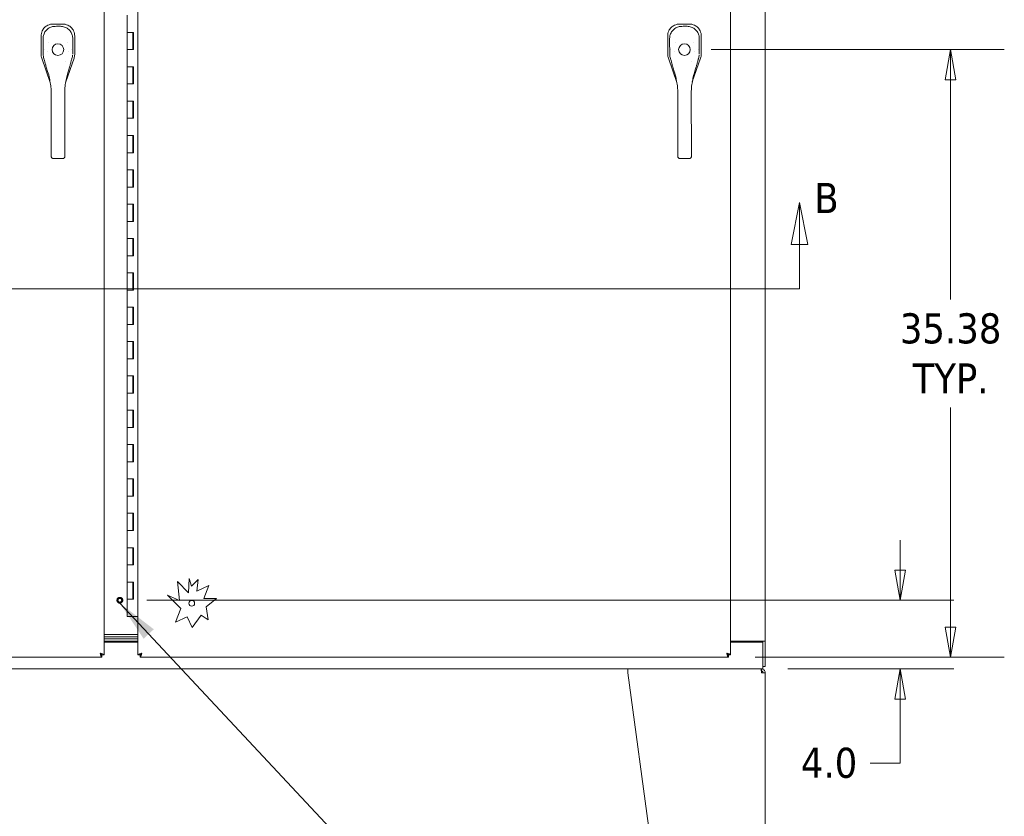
# Model space of a CAD drawing. Header units: inches. Extents: x 15 to 411, y 12 to 253.
# Tile 22 of 88: x 133 to 191, y 118 to 165. Entities that reach past the tile are written whole.
import ezdxf

# ---------------------------------------------------------------- set-up
doc = ezdxf.new("R2010")
doc.units = ezdxf.units.IN
doc.header["$LTSCALE"] = 25
doc.header["$MEASUREMENT"] = 0
doc.linetypes.add('DASHED', pattern=[0.2067, 0.1654, -0.0413])
doc.layers.get('0').update_dxf_attribs({"lineweight": 0})
for name, color, linetype, lineweight in [('Dimension (ANSI)', 7, 'Continuous', 5), ('Hidden (ANSI)', 7, 'DASHED', 5), ('Section Line (ANSI)', 7, 'Continuous', 5), ('Symbol (ANSI)', 7, 'Continuous', 5), ('Visible (ANSI)', 7, 'Continuous', 5)]:
    doc.layers.add(name, color=color, linetype=linetype, lineweight=lineweight)
doc.styles.add('Note Text (ANSI)', font='tahoma.ttf')
doc.styles.add('ROMANS', font='tahoma.ttf')
doc.dimstyles.new('Default (ANSI)', dxfattribs={"dimscale": 25, "dimtxt": 0.07, "dimasz": 0.07, "dimexe": 0.125, "dimexo": 0.0625, "dimgap": 0.031496, "dimtad": 0, "dimtih": 1, "dimtoh": 1, "dimrnd": 1e-08, "dimzin": 0, "dimdsep": 46, "dimtxsty": 'ROMANS', "dimblk": 'Filled-1', "dimcen": 0.09, "dimdle": 0.393701, "dimclrd": 256, "dimclre": 256, "dimclrt": 256, "dimadec": 0, "dimazin": 0, "dimtfac": 0.928571, "dimtofl": 0, "dimtmove": 0, "dimatfit": 3, "dimfxl": 0, "dimtolj": 1, "dimtzin": 0, "dimlwd": -1, "dimlwe": -1, "dimarcsym": 0})
doc.dimstyles.new('Default (ANSI)$7', dxfattribs={"dimscale": 25, "dimtxt": 0.07, "dimasz": 0.098425, "dimexe": 0.125, "dimexo": 0.0625, "dimgap": 0.031496, "dimtad": 0, "dimtih": 1, "dimtoh": 1, "dimrnd": 1e-08, "dimzin": 0, "dimdsep": 46, "dimtxsty": 'ROMANS', "dimblk": 'Filled-1', "dimcen": 0.09, "dimdle": 0.393701, "dimclrd": 256, "dimclre": 256, "dimclrt": 256, "dimadec": 0, "dimazin": 0, "dimtfac": 0.928571, "dimtofl": 0, "dimtmove": 0, "dimatfit": 3, "dimfxl": 0, "dimtolj": 1, "dimtzin": 0, "dimlwd": -1, "dimlwe": -1, "dimarcsym": 0})

# ---------------------------------------------------------------- blocks, each defined once
blk = doc.blocks.new('2dTransSection0')
at = {"layer": 'Section Line (ANSI)', "linetype": 'Continuous'}
for p, q in [((7.1484, 6.1648), (7.1289, 6.0668)), ((7.1484, 6.0668), (7.1484, 6.1648)), ((7.1679, 6.0668), (7.1484, 6.1648)), ((7.1289, 6.0668), (7.1679, 6.0668)), ((7.1484, 5.9631), (7.1484, 6.0668)), ((4.0384, 5.9631), (7.1484, 5.9631)), ((7.1324, 5.9631), (7.1484, 5.9631))]:
    blk.add_line(p, q, dxfattribs=at)
at = {"layer": 'Section Line (ANSI)', "linetype": 'Continuous', "flags": 128}
blk.add_lwpolyline([(7.1679, 6.0668), (7.1484, 6.1648)], dxfattribs=at)
at = {"layer": 'Section Line (ANSI)'}
blk.add_solid([(7.1679, 6.0668), (7.1484, 6.1648), (7.1289, 6.0668), (7.1679, 6.0668)], dxfattribs=at)
at = {"layer": 'Section Line (ANSI)', "insert": (7.1828, 6.14), "char_height": 0.07, "attachment_point": 7, "style": 'Note Text (ANSI)'}
blk.add_mtext('B', dxfattribs=at)
blk = doc.blocks.new('Filled-1')
at = {"color": 0}
for p, q in [((0, 0), (-1, 0.179)), ((-1, 0.179), (-1, -0.179)), ((-1, 0), (0, 0)), ((-1, -0.179), (0, 0))]:
    blk.add_line(p, q, dxfattribs=at)
at = {"color": 0, "flags": 128}
blk.add_lwpolyline([(-1, -0.179), (0, 0)], dxfattribs=at)
at = {"color": 0}
blk.add_solid([(-1, -0.179), (0, 0), (-1, 0.179), (-1, -0.179)], dxfattribs=at)
blk = doc.blocks.new('*D21')
at = {"layer": 'Defpoints', "color": 0}
for p in [(172.012, 163.014), (187.502, 163.014), (174.565, 127.639)]:
    blk.add_point(p, dxfattribs=at)
at = {"layer": 'Dimension (ANSI)'}
for p, q in [((173.574, 163.014), (190.627, 163.014)), ((187.502, 161.264), (187.502, 148.468)), ((187.502, 129.389), (187.502, 142.186)), ((176.127, 127.639), (190.627, 127.639))]:
    blk.add_line(p, q, dxfattribs=at)
at = {"layer": 'Dimension (ANSI)', "xscale": 1.75000000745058, "yscale": 1.75000000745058, "zscale": 1.75000000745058}
for p, rotation in [((187.502, 163.014), 90), ((187.502, 127.639), 270)]:
    blk.add_blockref('Filled-1', p, dxfattribs=dict(at, rotation=rotation))
at = {"layer": 'Dimension (ANSI)', "insert": (187.502, 145.327), "char_height": 1.75, "attachment_point": 5, "style": 'ROMANS'}
blk.add_mtext('\\A1;\\fTahoma|b0|i0;\\H1.7500;35.38\\P\\fTahoma|b0|i0;\\H1.7500;TYP.', dxfattribs=at)
blk = doc.blocks.new('*D50')
at = {"layer": 'Defpoints', "color": 0}
for p in [(139.147, 130.952), (184.572, 130.952), (176.469, 126.952)]:
    blk.add_point(p, dxfattribs=at)
at = {"layer": 'Dimension (ANSI)'}
for p, q in [((184.572, 132.702), (184.572, 134.452)), ((140.71, 130.952), (187.697, 130.952)), ((178.032, 126.952), (187.697, 126.952)), ((184.572, 125.202), (184.572, 121.473)), ((184.572, 121.473), (182.822, 121.473))]:
    blk.add_line(p, q, dxfattribs=at)
at = {"layer": 'Dimension (ANSI)', "xscale": 1.75000000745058, "yscale": 1.75000000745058, "zscale": 1.75000000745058}
for p, rotation in [((184.572, 130.952), 270), ((184.572, 126.952), 90)]:
    blk.add_blockref('Filled-1', p, dxfattribs=dict(at, rotation=rotation))
at = {"layer": 'Dimension (ANSI)', "insert": (180.428, 121.473), "char_height": 1.75, "attachment_point": 5, "style": 'ROMANS'}
blk.add_mtext('\\A1;4.0', dxfattribs=at)

msp = doc.modelspace()

# ---------------------------------------------------------------- linework, layer by layer
at = {"layer": 'Hidden (ANSI)'}
for radius in [0.1685, 0.125, 0.1093]:
    msp.add_circle((139.14747, 130.95189), radius, dxfattribs=at)
at = {"layer": 'Visible (ANSI)'}
for p, q in [((138.23062, 198.25468), (138.23062, 127.77409)), ((140.19937, 127.77409), (140.19937, 198.25468)), ((174.69937, 198.25468), (174.69937, 127.77409)), ((176.70997, 197.45189), (176.70997, 128.57689)), ((135.26464, 164.50257), (135.25677, 164.50257)), ((135.8216, 164.50257), (135.26464, 164.50257)), ((135.82948, 164.50257), (135.8216, 164.50257)), ((139.58097, 164.01439), (139.58097, 165.01439)), ((171.73339, 164.50257), (171.72552, 164.50257)), ((172.29035, 164.50257), (171.73339, 164.50257)), ((172.29823, 164.50257), (172.29035, 164.50257)), ((139.58097, 164.01439), (139.7606, 164.01439)), ((139.58097, 163.01439), (139.58097, 164.01439)), ((139.7606, 164.01439), (139.58097, 164.01439)), ((139.7606, 164.01439), (139.93989, 164.01439)), ((139.91097, 163.01439), (139.91097, 164.01439)), ((139.93324, 163.01439), (139.93324, 164.01439)), ((139.93989, 164.01439), (139.93989, 163.01439)), ((134.56674, 163.81255), (134.56674, 163.80468)), ((134.56674, 163.80468), (134.56674, 162.74063)), ((136.5195, 163.80468), (136.5195, 163.81255)), ((136.5195, 162.74063), (136.5195, 163.80468)), ((171.03549, 163.81255), (171.03549, 163.80468)), ((171.03549, 163.80468), (171.03549, 162.74063)), ((172.98825, 163.80468), (172.98825, 163.81255)), ((172.98825, 162.74063), (172.98825, 163.80468)), ((134.74973, 163.03459), (134.74973, 163.03459)), ((139.7606, 163.01439), (139.58097, 163.01439)), ((139.58097, 163.01439), (139.7606, 163.01439)), ((139.58097, 162.01439), (139.58097, 163.01439)), ((139.93989, 163.01439), (139.7606, 163.01439)), ((171.21848, 163.03459), (171.21848, 163.03459)), ((134.60592, 162.51008), (135.09607, 161.10967)), ((135.99987, 161.13737), (136.48032, 162.51008)), ((171.07467, 162.51008), (171.56482, 161.10967)), ((172.46862, 161.13737), (172.94907, 162.51008)), ((139.58097, 162.01439), (139.7606, 162.01439)), ((139.58097, 161.01439), (139.58097, 162.01439)), ((139.7606, 162.01439), (139.58097, 162.01439)), ((139.7606, 162.01439), (139.93989, 162.01439)), ((139.91097, 161.01439), (139.91097, 162.01439)), ((139.93324, 161.01439), (139.93324, 162.01439)), ((139.93989, 162.01439), (139.93989, 161.01439)), ((135.09641, 161.1087), (135.09641, 161.1087)), ((135.99952, 161.13636), (135.99952, 161.13636)), ((171.56516, 161.1087), (171.56516, 161.1087)), ((172.46827, 161.13636), (172.46827, 161.13636)), ((135.15368, 159.66743), (135.1525, 160.59351)), ((135.94108, 159.66843), (135.9399, 160.59451)), ((139.7606, 161.01439), (139.58097, 161.01439)), ((139.58097, 161.01439), (139.7606, 161.01439)), ((139.58097, 160.01439), (139.58097, 161.01439)), ((139.93989, 161.01439), (139.7606, 161.01439)), ((171.62243, 159.66743), (171.62125, 160.59351)), ((172.40983, 159.66843), (172.40865, 160.59451)), ((139.58097, 160.01439), (139.7606, 160.01439)), ((139.58097, 159.01439), (139.58097, 160.01439)), ((139.7606, 160.01439), (139.58097, 160.01439)), ((139.7606, 160.01439), (139.93989, 160.01439)), ((139.91097, 159.01439), (139.91097, 160.01439)), ((139.93324, 159.01439), (139.93324, 160.01439)), ((139.93989, 160.01439), (139.93989, 159.01439)), ((135.15368, 159.66743), (135.15619, 157.69893)), ((135.94108, 159.66843), (135.94359, 157.69993)), ((171.62243, 159.66743), (171.62494, 157.69893)), ((172.40983, 159.66843), (172.41234, 157.69993)), ((139.7606, 159.01439), (139.58097, 159.01439)), ((139.58097, 159.01439), (139.7606, 159.01439)), ((139.58097, 158.01439), (139.58097, 159.01439)), ((139.93989, 159.01439), (139.7606, 159.01439)), ((135.15728, 156.84654), (135.15619, 157.69893)), ((135.94468, 156.84754), (135.94359, 157.69993)), ((139.58097, 158.01439), (139.7606, 158.01439)), ((139.58097, 157.01439), (139.58097, 158.01439)), ((139.7606, 158.01439), (139.58097, 158.01439)), ((139.7606, 158.01439), (139.93989, 158.01439)), ((139.91097, 157.01439), (139.91097, 158.01439)), ((139.93324, 157.01439), (139.93324, 158.01439)), ((139.93989, 158.01439), (139.93989, 157.01439)), ((171.62603, 156.84654), (171.62494, 157.69893)), ((172.41343, 156.84754), (172.41234, 157.69993)), ((135.15728, 156.84654), (135.15735, 156.78749)), ((135.2756, 156.6748), (135.82678, 156.6755)), ((135.94468, 156.84754), (135.94475, 156.78849)), ((139.7606, 157.01439), (139.58097, 157.01439)), ((139.58097, 157.01439), (139.7606, 157.01439)), ((139.58097, 156.01439), (139.58097, 157.01439)), ((139.93989, 157.01439), (139.7606, 157.01439)), ((171.62603, 156.84654), (171.6261, 156.78749)), ((171.74435, 156.6748), (172.29553, 156.6755)), ((172.41343, 156.84754), (172.4135, 156.78849)), ((139.58097, 156.01439), (139.7606, 156.01439)), ((139.58097, 155.01439), (139.58097, 156.01439)), ((139.7606, 156.01439), (139.58097, 156.01439)), ((139.7606, 156.01439), (139.93989, 156.01439)), ((139.91097, 155.01439), (139.91097, 156.01439)), ((139.93324, 155.01439), (139.93324, 156.01439)), ((139.93989, 156.01439), (139.93989, 155.01439)), ((139.7606, 155.01439), (139.58097, 155.01439)), ((139.58097, 155.01439), (139.7606, 155.01439)), ((139.58097, 154.01439), (139.58097, 155.01439)), ((139.93989, 155.01439), (139.7606, 155.01439)), ((139.58097, 154.01439), (139.7606, 154.01439)), ((139.58097, 153.01439), (139.58097, 154.01439)), ((139.7606, 154.01439), (139.58097, 154.01439)), ((139.7606, 154.01439), (139.93989, 154.01439)), ((139.91097, 153.01439), (139.91097, 154.01439)), ((139.93324, 153.01439), (139.93324, 154.01439)), ((139.93989, 154.01439), (139.93989, 153.01439)), ((139.7606, 153.01439), (139.58097, 153.01439)), ((139.58097, 153.01439), (139.7606, 153.01439)), ((139.58097, 152.01439), (139.58097, 153.01439)), ((139.93989, 153.01439), (139.7606, 153.01439)), ((139.58097, 152.01439), (139.7606, 152.01439)), ((139.58097, 151.01439), (139.58097, 152.01439)), ((139.7606, 152.01439), (139.58097, 152.01439)), ((139.7606, 152.01439), (139.93989, 152.01439)), ((139.91097, 151.01439), (139.91097, 152.01439)), ((139.93324, 151.01439), (139.93324, 152.01439)), ((139.93989, 152.01439), (139.93989, 151.01439)), ((139.7606, 151.01439), (139.58097, 151.01439)), ((139.58097, 151.01439), (139.7606, 151.01439)), ((139.58097, 150.01439), (139.58097, 151.01439)), ((139.93989, 151.01439), (139.7606, 151.01439)), ((139.58097, 150.01439), (139.7606, 150.01439)), ((139.58097, 149.01439), (139.58097, 150.01439)), ((139.7606, 150.01439), (139.58097, 150.01439)), ((139.7606, 150.01439), (139.93989, 150.01439)), ((139.91097, 149.01439), (139.91097, 150.01439)), ((139.93324, 149.01439), (139.93324, 150.01439)), ((139.93989, 150.01439), (139.93989, 149.01439)), ((139.7606, 149.01439), (139.58097, 149.01439)), ((139.58097, 149.01439), (139.7606, 149.01439)), ((139.58097, 148.01439), (139.58097, 149.01439)), ((139.93989, 149.01439), (139.7606, 149.01439)), ((139.58097, 148.01439), (139.7606, 148.01439)), ((139.58097, 147.01439), (139.58097, 148.01439)), ((139.7606, 148.01439), (139.58097, 148.01439)), ((139.7606, 148.01439), (139.93989, 148.01439)), ((139.91097, 147.01439), (139.91097, 148.01439)), ((139.93324, 147.01439), (139.93324, 148.01439)), ((139.93989, 148.01439), (139.93989, 147.01439)), ((139.7606, 147.01439), (139.58097, 147.01439)), ((139.58097, 147.01439), (139.7606, 147.01439)), ((139.58097, 146.01439), (139.58097, 147.01439)), ((139.93989, 147.01439), (139.7606, 147.01439)), ((139.58097, 146.01439), (139.7606, 146.01439)), ((139.58097, 145.01439), (139.58097, 146.01439)), ((139.7606, 146.01439), (139.58097, 146.01439)), ((139.7606, 146.01439), (139.93989, 146.01439)), ((139.91097, 145.01439), (139.91097, 146.01439)), ((139.93324, 145.01439), (139.93324, 146.01439)), ((139.93989, 146.01439), (139.93989, 145.01439)), ((139.7606, 145.01439), (139.58097, 145.01439)), ((139.58097, 145.01439), (139.7606, 145.01439)), ((139.58097, 144.01439), (139.58097, 145.01439)), ((139.93989, 145.01439), (139.7606, 145.01439)), ((139.58097, 144.01439), (139.7606, 144.01439)), ((139.58097, 143.01439), (139.58097, 144.01439)), ((139.7606, 144.01439), (139.58097, 144.01439)), ((139.7606, 144.01439), (139.93989, 144.01439)), ((139.91097, 143.01439), (139.91097, 144.01439)), ((139.93324, 143.01439), (139.93324, 144.01439)), ((139.93989, 144.01439), (139.93989, 143.01439)), ((139.7606, 143.01439), (139.58097, 143.01439)), ((139.58097, 143.01439), (139.7606, 143.01439)), ((139.58097, 142.01439), (139.58097, 143.01439)), ((139.93989, 143.01439), (139.7606, 143.01439)), ((139.58097, 142.01439), (139.7606, 142.01439)), ((139.58097, 141.01439), (139.58097, 142.01439)), ((139.7606, 142.01439), (139.58097, 142.01439)), ((139.7606, 142.01439), (139.93989, 142.01439)), ((139.91097, 141.01439), (139.91097, 142.01439)), ((139.93324, 141.01439), (139.93324, 142.01439)), ((139.93989, 142.01439), (139.93989, 141.01439)), ((139.7606, 141.01439), (139.58097, 141.01439)), ((139.58097, 141.01439), (139.7606, 141.01439)), ((139.58097, 140.01439), (139.58097, 141.01439)), ((139.93989, 141.01439), (139.7606, 141.01439)), ((139.58097, 140.01439), (139.7606, 140.01439)), ((139.58097, 139.01439), (139.58097, 140.01439)), ((139.7606, 140.01439), (139.58097, 140.01439)), ((139.7606, 140.01439), (139.93989, 140.01439)), ((139.91097, 139.01439), (139.91097, 140.01439)), ((139.93324, 139.01439), (139.93324, 140.01439)), ((139.93989, 140.01439), (139.93989, 139.01439)), ((139.7606, 139.01439), (139.58097, 139.01439)), ((139.58097, 139.01439), (139.7606, 139.01439)), ((139.58097, 138.01439), (139.58097, 139.01439)), ((139.93989, 139.01439), (139.7606, 139.01439)), ((139.58097, 138.01439), (139.7606, 138.01439)), ((139.58097, 137.01439), (139.58097, 138.01439)), ((139.7606, 138.01439), (139.58097, 138.01439)), ((139.7606, 138.01439), (139.93989, 138.01439)), ((139.91097, 137.01439), (139.91097, 138.01439)), ((139.93324, 137.01439), (139.93324, 138.01439)), ((139.93989, 138.01439), (139.93989, 137.01439)), ((139.7606, 137.01439), (139.58097, 137.01439)), ((139.58097, 137.01439), (139.7606, 137.01439)), ((139.58097, 136.01439), (139.58097, 137.01439)), ((139.93989, 137.01439), (139.7606, 137.01439)), ((139.58097, 136.01439), (139.7606, 136.01439)), ((139.58097, 135.01439), (139.58097, 136.01439)), ((139.7606, 136.01439), (139.58097, 136.01439)), ((139.7606, 136.01439), (139.93989, 136.01439)), ((139.91097, 135.01439), (139.91097, 136.01439)), ((139.93324, 135.01439), (139.93324, 136.01439)), ((139.93989, 136.01439), (139.93989, 135.01439)), ((139.7606, 135.01439), (139.58097, 135.01439)), ((139.58097, 135.01439), (139.7606, 135.01439)), ((139.58097, 134.01439), (139.58097, 135.01439)), ((139.93989, 135.01439), (139.7606, 135.01439)), ((139.58097, 134.01439), (139.7606, 134.01439)), ((139.58097, 133.01439), (139.58097, 134.01439)), ((139.7606, 134.01439), (139.58097, 134.01439)), ((139.7606, 134.01439), (139.93989, 134.01439)), ((139.91097, 133.01439), (139.91097, 134.01439)), ((139.93324, 133.01439), (139.93324, 134.01439)), ((139.93989, 134.01439), (139.93989, 133.01439)), ((139.7606, 133.01439), (139.58097, 133.01439)), ((139.58097, 133.01439), (139.7606, 133.01439)), ((139.58097, 132.01439), (139.58097, 133.01439)), ((139.93989, 133.01439), (139.7606, 133.01439)), ((139.58097, 132.01439), (139.7606, 132.01439)), ((139.58097, 131.01439), (139.58097, 132.01439)), ((139.7606, 132.01439), (139.58097, 132.01439)), ((139.7606, 132.01439), (139.93989, 132.01439)), ((139.91097, 131.01439), (139.91097, 132.01439)), ((139.93324, 131.01439), (139.93324, 132.01439)), ((139.93989, 132.01439), (139.93989, 131.01439)), ((142.4973, 132.03775), (143.13524, 131.39042)), ((142.61621, 130.94289), (142.4973, 132.03775)), ((143.13524, 131.39042), (143.17686, 132.21429)), ((143.17686, 132.21429), (143.32197, 131.77332)), ((143.32197, 131.77332), (143.70652, 132.15229)), ((143.70652, 132.15229), (143.62438, 131.47809)), ((142.69668, 130.46549), (141.92646, 131.24705)), ((141.92646, 131.24705), (142.61621, 130.94289)), ((143.62438, 131.47809), (144.33337, 131.80884)), ((144.33337, 131.80884), (144.03796, 131.05843)), ((139.7606, 131.01439), (139.58097, 131.01439)), ((139.58097, 131.01439), (139.7606, 131.01439)), ((139.58097, 130.01439), (139.58097, 131.01439)), ((139.93989, 131.01439), (139.7606, 131.01439)), ((144.03796, 131.05843), (144.77046, 131.05843)), ((144.77046, 131.05843), (144.17025, 130.57796)), ((142.38632, 129.67711), (142.69668, 130.46549)), ((144.17025, 130.57796), (144.28005, 129.81577)), ((139.7606, 130.01439), (139.58097, 130.01439)), ((139.7606, 130.01439), (140.19937, 130.01439)), ((143.06008, 129.99142), (142.38632, 129.67711)), ((143.35296, 129.36363), (143.06008, 129.99142)), ((143.87958, 130.08706), (143.35296, 129.36363)), ((144.28005, 129.81577), (143.87958, 130.08706)), ((138.23062, 128.95189), (140.19937, 128.95189)), ((140.19937, 128.82689), (138.23062, 128.82689)), ((140.19937, 128.70189), (138.23062, 128.70189)), ((138.23062, 128.70189), (140.19937, 128.70189)), ((138.23062, 128.57689), (140.19937, 128.57689)), ((140.19937, 128.50989), (138.23062, 128.50989)), ((176.48222, 128.57689), (174.69937, 128.57689)), ((176.57597, 128.50989), (174.69937, 128.50989)), ((176.48222, 128.57689), (176.70997, 128.57689)), ((176.57597, 128.56126), (176.57597, 128.57689)), ((176.70997, 128.56126), (176.57597, 128.56126)), ((176.57597, 128.50989), (176.57597, 128.56126)), ((176.57597, 127.17964), (176.57597, 128.50989)), ((176.70997, 128.57689), (176.70997, 128.56126)), ((176.70997, 127.08589), (176.70997, 128.56126)), ((138.09591, 127.63939), (103.86533, 127.63939)), ((138.09591, 127.77339), (138.09591, 127.63939)), ((138.09662, 127.77409), (138.23062, 127.77409)), ((140.33337, 127.77409), (140.19937, 127.77409)), ((140.33408, 127.77339), (140.33408, 127.63939)), ((174.56466, 127.63939), (140.33408, 127.63939)), ((174.56466, 127.77339), (174.56466, 127.63939)), ((174.56537, 127.77409), (174.69937, 127.77409)), ((168.70997, 126.95189), (110.95997, 126.95189)), ((168.70997, 126.95189), (168.70997, 126.73314)), ((168.70997, 126.95189), (176.46912, 126.95189)), ((168.70997, 126.73314), (170.68037, 112.17064)), ((176.57597, 126.95189), (176.46912, 126.95189)), ((176.49122, 126.82689), (176.48499, 126.82689)), ((176.49122, 126.82689), (176.49122, 126.95189)), ((176.49122, 126.73314), (176.70997, 126.73314)), ((176.57597, 127.17964), (176.57597, 126.95189)), ((176.57597, 127.08589), (176.70997, 127.08589)), ((176.70997, 126.73314), (176.70997, 112.17064))]:
    msp.add_line(p, q, dxfattribs=at)
for centre, radius in [((135.54312, 163.01439), 0.33847), ((172.01187, 163.01439), 0.33847), ((143.33337, 130.77339), 0.1685)]:
    msp.add_circle(centre, radius, dxfattribs=at)
for centre, radius, start, end in [((135.54312, 163.01439), 0.66929, 142.5882687, 142.607828), ((135.54312, 163.01439), 0.66929, 37.537874, 37.5472403), ((172.01187, 163.01439), 0.66929, 142.5882687, 142.607828), ((172.01187, 163.01439), 0.66929, 37.537874, 37.5472403), ((135.54311, 163.01438), 0.59841, 191.0162838, 191.0165566), ((135.54311, 163.01439), 0.59843, 349.1293819, 349.1296519), ((172.01188, 163.01439), 0.59843, 191.0162838, 191.0165566), ((172.01185, 163.01439), 0.59845, 349.1293819, 349.1296519), ((135.54312, 163.01439), 0.7874, 302.3236926, 302.3377752), ((172.01187, 163.01439), 0.7874, 302.3236926, 302.3377752)]:
    msp.add_arc(centre, radius, start, end, dxfattribs=at)
for points, knots in [([(135.25677, 164.50257), (135.21023, 164.50257), (135.16352, 164.498), (135.06215, 164.47756), (135.00823, 164.45969), (134.88672, 164.40194), (134.82274, 164.35687), (134.71256, 164.24671), (134.66747, 164.18274), (134.60967, 164.06121), (134.59178, 164.00726), (134.57133, 163.90583), (134.56674, 163.85911), (134.56674, 163.81255)], [-2.74347224, -2.74347224, -2.74347224, -2.74347224, -2.38819032, -2.38819032, -1.96055056, -1.96055056, -1.37195117, -1.37195117, -0.78330896, -0.78330896, -0.35540907, -0.35540907, 0, 0, 0, 0]), ([(136.5195, 163.81255), (136.5195, 163.85919), (136.51488, 163.90615), (136.49443, 164.00728), (136.47669, 164.06084), (136.41913, 164.1822), (136.37387, 164.24654), (136.2633, 164.35707), (136.19894, 164.40231), (136.07748, 164.45989), (136.02362, 164.4777), (135.92234, 164.49803), (135.87584, 164.50257), (135.82948, 164.50257)], [-2.74429333, -2.74429333, -2.74429333, -2.74429333, -2.38875858, -2.38875858, -1.96325703, -1.96325703, -1.37236934, -1.37236934, -0.78185267, -0.78185267, -0.35396182, -0.35396182, 0, 0, 0, 0]), ([(171.72552, 164.50257), (171.67898, 164.50257), (171.63227, 164.498), (171.5309, 164.47756), (171.47698, 164.45969), (171.35547, 164.40194), (171.29149, 164.35687), (171.18131, 164.24671), (171.13622, 164.18274), (171.07842, 164.06121), (171.06053, 164.00726), (171.04008, 163.90583), (171.03549, 163.85911), (171.03549, 163.81255)], [-2.74347224, -2.74347224, -2.74347224, -2.74347224, -2.38819032, -2.38819032, -1.96055056, -1.96055056, -1.37195117, -1.37195117, -0.78330896, -0.78330896, -0.35540907, -0.35540907, 0, 0, 0, 0]), ([(172.98825, 163.81255), (172.98825, 163.85919), (172.98363, 163.90615), (172.96318, 164.00728), (172.94544, 164.06084), (172.88788, 164.1822), (172.84262, 164.24654), (172.73205, 164.35707), (172.66769, 164.40231), (172.54623, 164.45989), (172.49237, 164.4777), (172.39109, 164.49803), (172.34459, 164.50257), (172.29823, 164.50257)], [-2.74429333, -2.74429333, -2.74429333, -2.74429333, -2.38875858, -2.38875858, -1.96325703, -1.96325703, -1.37236934, -1.37236934, -0.78185267, -0.78185267, -0.35396182, -0.35396182, 0, 0, 0, 0]), ([(134.67889, 163.6584), (134.67873, 163.73523), (134.6912, 163.81306), (134.73938, 163.9584), (134.7756, 164.02778), (134.86667, 164.14938), (134.92255, 164.20324), (135.04645, 164.289), (135.11593, 164.32215), (135.2511, 164.36157), (135.31749, 164.37112), (135.38325, 164.3712)], [0, 0, 0, 0, 0.58547881, 0.58547881, 1.16674564, 1.16674564, 1.74313751, 1.74313751, 2.31499176, 2.31499176, 2.81608172, 2.81608172, 2.81608172, 2.81608172]), ([(135.69954, 164.37161), (135.77822, 164.37171), (135.85801, 164.35817), (136.00229, 164.30756), (136.0692, 164.27132), (136.18735, 164.18056), (136.23995, 164.1248), (136.32426, 164.00086), (136.35693, 163.93113), (136.39618, 163.79477), (136.40568, 163.72737), (136.40571, 163.6606)], [0, 0, 0, 0, 0.59953872, 0.59953872, 1.1651217, 1.1651217, 1.73483505, 1.73483505, 2.30727789, 2.30727789, 2.81605547, 2.81605547, 2.81605547, 2.81605547]), ([(171.14764, 163.6584), (171.14748, 163.73523), (171.15995, 163.81306), (171.20813, 163.9584), (171.24435, 164.02778), (171.33542, 164.14938), (171.3913, 164.20324), (171.5152, 164.289), (171.58468, 164.32215), (171.71985, 164.36157), (171.78624, 164.37112), (171.852, 164.3712)], [0, 0, 0, 0, 0.58547881, 0.58547881, 1.16674564, 1.16674564, 1.74313751, 1.74313751, 2.31499176, 2.31499176, 2.81608172, 2.81608172, 2.81608172, 2.81608172]), ([(172.16829, 164.37161), (172.24697, 164.37171), (172.32676, 164.35817), (172.47104, 164.30756), (172.53795, 164.27132), (172.6561, 164.18056), (172.7087, 164.1248), (172.79301, 164.00086), (172.82568, 163.93113), (172.86493, 163.79477), (172.87443, 163.72737), (172.87446, 163.6606)], [0, 0, 0, 0, 0.59953872, 0.59953872, 1.1651217, 1.1651217, 1.73483505, 1.73483505, 2.30727789, 2.30727789, 2.81605547, 2.81605547, 2.81605547, 2.81605547]), ([(134.56674, 162.73929), (134.56674, 162.7006), (134.56999, 162.66194), (134.58299, 162.58544), (134.5927, 162.54786), (134.60548, 162.51134)], [-0.589643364, -0.589643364, -0.589643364, -0.589643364, -0.294843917, -0.294843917, 0, 0, 0, 0]), ([(134.86419, 162.00464), (134.8425, 162.07573), (134.82326, 162.14455), (134.78978, 162.2688), (134.77517, 162.32562), (134.75023, 162.42159), (134.73955, 162.46165), (134.73118, 162.49073), (134.72961, 162.4959), (134.7284, 162.4998), (134.72817, 162.50049), (134.72817, 162.50049)], [0, 0, 0, 0, 0.59177391, 0.59177391, 1.19379629, 1.19379629, 1.82658619, 1.82658619, 2.0260379, 2.0260379, 2.12073934, 2.12073934, 2.12073934, 2.12073934]), ([(136.35938, 162.50256), (136.35938, 162.50256), (136.35914, 162.50183), (136.35765, 162.49702), (136.35541, 162.48946), (136.34828, 162.464), (136.34254, 162.44257), (136.32673, 162.38187), (136.31562, 162.33815), (136.28783, 162.23084), (136.27008, 162.16349), (136.24178, 162.0641), (136.23341, 162.03546), (136.22462, 162.00637)], [0.11312549, 0.11312549, 0.11312549, 0.11312549, 0.21099375, 0.21099375, 0.46526007, 0.46526007, 0.84626276, 0.84626276, 1.37276721, 1.37276721, 1.99485562, 1.99485562, 2.2367821, 2.2367821, 2.2367821, 2.2367821]), ([(136.48076, 162.51134), (136.49354, 162.54785), (136.50325, 162.58542), (136.51625, 162.66192), (136.5195, 162.7006), (136.5195, 162.73929)], [-0.589643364, -0.589643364, -0.589643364, -0.589643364, -0.294843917, -0.294843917, 0, 0, 0, 0]), ([(171.03549, 162.73929), (171.03549, 162.7006), (171.03874, 162.66194), (171.05174, 162.58544), (171.06145, 162.54786), (171.07423, 162.51134)], [-0.589643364, -0.589643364, -0.589643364, -0.589643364, -0.294843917, -0.294843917, 0, 0, 0, 0]), ([(171.33294, 162.00464), (171.31125, 162.07573), (171.29201, 162.14455), (171.25853, 162.2688), (171.24392, 162.32562), (171.21898, 162.42159), (171.2083, 162.46165), (171.19993, 162.49073), (171.19836, 162.4959), (171.19715, 162.4998), (171.19692, 162.50049), (171.19692, 162.50049)], [0, 0, 0, 0, 0.59177391, 0.59177391, 1.19379629, 1.19379629, 1.82658619, 1.82658619, 2.0260379, 2.0260379, 2.12073934, 2.12073934, 2.12073934, 2.12073934]), ([(172.82813, 162.50256), (172.82813, 162.50256), (172.82789, 162.50183), (172.8264, 162.49702), (172.82416, 162.48946), (172.81703, 162.464), (172.81129, 162.44257), (172.79548, 162.38187), (172.78437, 162.33815), (172.75658, 162.23084), (172.73883, 162.16349), (172.71053, 162.0641), (172.70216, 162.03546), (172.69337, 162.00637)], [0.11312549, 0.11312549, 0.11312549, 0.11312549, 0.21099375, 0.21099375, 0.46526007, 0.46526007, 0.84626276, 0.84626276, 1.37276721, 1.37276721, 1.99485562, 1.99485562, 2.2367821, 2.2367821, 2.2367821, 2.2367821]), ([(172.94951, 162.51134), (172.96229, 162.54785), (172.972, 162.58542), (172.985, 162.66192), (172.98825, 162.7006), (172.98825, 162.73929)], [-0.589643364, -0.589643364, -0.589643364, -0.589643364, -0.294843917, -0.294843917, 0, 0, 0, 0]), ([(135.05348, 161.33439), (135.02835, 161.46954), (134.98768, 161.6065), (134.91878, 161.82943), (134.89085, 161.91727), (134.86419, 162.00464)], [0, 0, 0, 0, 1.12292357, 1.12292357, 1.85741266, 1.85741266, 1.85741266, 1.85741266]), ([(171.52223, 161.33439), (171.4971, 161.46954), (171.45643, 161.6065), (171.38753, 161.82943), (171.3596, 161.91727), (171.33294, 162.00464)], [0, 0, 0, 0, 1.12292357, 1.12292357, 1.85741266, 1.85741266, 1.85741266, 1.85741266]), ([(135.1525, 160.59351), (135.15237, 160.69766), (135.14351, 160.80212), (135.11272, 161.02906), (135.08824, 161.15143), (135.06121, 161.29315), (135.05731, 161.31378), (135.05348, 161.33439)], [0, 0, 0, 0, 0.793652, 0.793652, 1.78686307, 1.78686307, 1.9562647, 1.9562647, 1.9562647, 1.9562647]), ([(136.03704, 161.33564), (136.01548, 161.21802), (135.99142, 161.09991), (135.95328, 160.85432), (135.93974, 160.72429), (135.9399, 160.59451)], [0, 0, 0, 0, 0.96616166, 0.96616166, 1.95511834, 1.95511834, 1.95511834, 1.95511834]), ([(171.62125, 160.59351), (171.62112, 160.69766), (171.61226, 160.80212), (171.58147, 161.02906), (171.55699, 161.15143), (171.52996, 161.29315), (171.52606, 161.31378), (171.52223, 161.33439)], [0, 0, 0, 0, 0.793652, 0.793652, 1.78686307, 1.78686307, 1.9562647, 1.9562647, 1.9562647, 1.9562647]), ([(172.50579, 161.33564), (172.48423, 161.21802), (172.46017, 161.09991), (172.42203, 160.85432), (172.40849, 160.72429), (172.40865, 160.59451)], [0, 0, 0, 0, 0.96616166, 0.96616166, 1.95511834, 1.95511834, 1.95511834, 1.95511834]), ([(135.2756, 156.6748), (135.26275, 156.67479), (135.24975, 156.67684), (135.22526, 156.68471), (135.21348, 156.69072), (135.19311, 156.70579), (135.18415, 156.71493), (135.17003, 156.73525), (135.16467, 156.74665), (135.15882, 156.76759), (135.15744, 156.77715), (135.15736, 156.78666)], [0, 0, 0, 0, 0.097920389, 0.097920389, 0.196394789, 0.196394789, 0.292283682, 0.292283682, 0.386751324, 0.386751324, 0.459997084, 0.459997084, 0.459997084, 0.459997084]), ([(135.94475, 156.78849), (135.94477, 156.7769), (135.94285, 156.76519), (135.93554, 156.74312), (135.93002, 156.73248), (135.916, 156.71357), (135.90731, 156.70508), (135.88764, 156.69093), (135.8763, 156.68524), (135.85239, 156.67757), (135.83951, 156.67552), (135.82678, 156.6755)], [0, 0, 0, 0, 0.089295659, 0.089295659, 0.179325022, 0.179325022, 0.270473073, 0.270473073, 0.365157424, 0.365157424, 0.462165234, 0.462165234, 0.462165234, 0.462165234]), ([(171.74435, 156.6748), (171.7315, 156.67479), (171.7185, 156.67684), (171.69401, 156.68471), (171.68223, 156.69072), (171.66186, 156.70579), (171.6529, 156.71493), (171.63878, 156.73525), (171.63342, 156.74665), (171.62757, 156.76759), (171.62619, 156.77715), (171.62611, 156.78666)], [0, 0, 0, 0, 0.097920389, 0.097920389, 0.196394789, 0.196394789, 0.292283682, 0.292283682, 0.386751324, 0.386751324, 0.459997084, 0.459997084, 0.459997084, 0.459997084]), ([(172.4135, 156.78849), (172.41352, 156.7769), (172.4116, 156.76519), (172.40429, 156.74312), (172.39877, 156.73248), (172.38475, 156.71357), (172.37606, 156.70508), (172.35639, 156.69093), (172.34505, 156.68524), (172.32114, 156.67757), (172.30826, 156.67552), (172.29553, 156.6755)], [0, 0, 0, 0, 0.089295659, 0.089295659, 0.179325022, 0.179325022, 0.270473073, 0.270473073, 0.365157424, 0.365157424, 0.462165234, 0.462165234, 0.462165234, 0.462165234]), ([(138.23062, 127.77409), (138.23062, 127.79192), (138.19774, 127.80975), (138.14393, 127.82757), (138.10412, 127.84076), (138.05358, 127.85395), (138.00287, 127.86714)], [0, 0, 0, 0, 0.90287594, 0.90287594, 0.90287594, 1.57079633, 1.57079633, 1.57079633, 1.57079633]), ([(138.00287, 127.86714), (138.0381, 127.84488), (138.07243, 127.82262), (138.08755, 127.80037), (138.0935, 127.79161), (138.09662, 127.78285), (138.09662, 127.77409)], [0, 0, 0, 0, 1.12719708, 1.12719708, 1.12719708, 1.57079633, 1.57079633, 1.57079633, 1.57079633]), ([(138.00287, 127.86714), (138.0207, 127.79859), (138.03853, 127.73078), (138.05635, 127.68833), (138.06954, 127.65692), (138.08273, 127.63939), (138.09591, 127.63939)], [0, 0, 0, 0, 0.90287594, 0.90287594, 0.90287594, 1.57079633, 1.57079633, 1.57079633, 1.57079633]), ([(138.00287, 127.86714), (138.02513, 127.83191), (138.04738, 127.79758), (138.06964, 127.78246), (138.0784, 127.77651), (138.08716, 127.77339), (138.09591, 127.77339)], [0, 0, 0, 0, 1.12719708, 1.12719708, 1.12719708, 1.57079633, 1.57079633, 1.57079633, 1.57079633]), ([(140.42712, 127.86714), (140.35858, 127.84931), (140.29077, 127.83148), (140.24831, 127.81366), (140.21691, 127.80047), (140.19937, 127.78728), (140.19937, 127.77409)], [0, 0, 0, 0, 0.90287594, 0.90287594, 0.90287594, 1.57079633, 1.57079633, 1.57079633, 1.57079633]), ([(140.42712, 127.86714), (140.3919, 127.84488), (140.35756, 127.82262), (140.34245, 127.80037), (140.3365, 127.79161), (140.33337, 127.78285), (140.33337, 127.77409)], [0, 0, 0, 0, 1.12719708, 1.12719708, 1.12719708, 1.57079633, 1.57079633, 1.57079633, 1.57079633]), ([(140.33408, 127.63939), (140.35191, 127.63939), (140.36973, 127.67226), (140.38756, 127.72608), (140.40075, 127.76589), (140.41393, 127.81643), (140.42712, 127.86714)], [0, 0, 0, 0, 0.90287594, 0.90287594, 0.90287594, 1.57079633, 1.57079633, 1.57079633, 1.57079633]), ([(140.42712, 127.86714), (140.40487, 127.83191), (140.38261, 127.79758), (140.36035, 127.78246), (140.3516, 127.77651), (140.34284, 127.77339), (140.33408, 127.77339)], [0, 0, 0, 0, 1.12719708, 1.12719708, 1.12719708, 1.57079633, 1.57079633, 1.57079633, 1.57079633]), ([(174.69937, 127.77409), (174.69937, 127.79192), (174.66649, 127.80975), (174.61268, 127.82757), (174.57287, 127.84076), (174.52233, 127.85395), (174.47162, 127.86714)], [0, 0, 0, 0, 0.90287594, 0.90287594, 0.90287594, 1.57079633, 1.57079633, 1.57079633, 1.57079633]), ([(174.47162, 127.86714), (174.50685, 127.84488), (174.54118, 127.82262), (174.5563, 127.80037), (174.56225, 127.79161), (174.56537, 127.78285), (174.56537, 127.77409)], [0, 0, 0, 0, 1.12719708, 1.12719708, 1.12719708, 1.57079633, 1.57079633, 1.57079633, 1.57079633]), ([(174.47162, 127.86714), (174.48945, 127.79859), (174.50728, 127.73078), (174.5251, 127.68833), (174.53829, 127.65692), (174.55148, 127.63939), (174.56466, 127.63939)], [0, 0, 0, 0, 0.90287594, 0.90287594, 0.90287594, 1.57079633, 1.57079633, 1.57079633, 1.57079633]), ([(174.47162, 127.86714), (174.49388, 127.83191), (174.51613, 127.79758), (174.53839, 127.78246), (174.54715, 127.77651), (174.55591, 127.77339), (174.56466, 127.77339)], [0, 0, 0, 0, 1.12719708, 1.12719708, 1.12719708, 1.57079633, 1.57079633, 1.57079633, 1.57079633]), ([(176.46912, 126.95189), (176.4734, 126.95189), (176.47767, 126.91963), (176.48195, 126.86704), (176.48504, 126.82906), (176.48813, 126.78117), (176.49122, 126.73314)], [0, 0, 0, 0, 0.91202272, 0.91202272, 0.91202272, 1.57079633, 1.57079633, 1.57079633, 1.57079633]), ([(176.70997, 126.73314), (176.70997, 126.79964), (176.67771, 126.8654), (176.62512, 126.90611), (176.58714, 126.93552), (176.53925, 126.95189), (176.49122, 126.95189)], [0, 0, 0, 0, 0.91202272, 0.91202272, 0.91202272, 1.57079633, 1.57079633, 1.57079633, 1.57079633]), ([(176.58497, 126.73314), (176.58497, 126.76836), (176.56327, 126.80269), (176.53145, 126.81781), (176.51893, 126.82376), (176.50508, 126.82689), (176.49122, 126.82689)], [0, 0, 0, 0, 1.12719708, 1.12719708, 1.12719708, 1.57079633, 1.57079633, 1.57079633, 1.57079633])]:
    msp.add_open_spline(points, degree=3, knots=knots, dxfattribs=at)
for points in [[(135.38325, 164.3712), (135.48868, 164.37134), (135.59411, 164.37147), (135.69954, 164.37161)], [(171.852, 164.3712), (171.95743, 164.37134), (172.06286, 164.37147), (172.16829, 164.37161)], [(134.68391, 162.75466), (134.68114, 163.0559), (134.67956, 163.35715), (134.67889, 163.6584)], [(136.40571, 163.6606), (136.40581, 163.35935), (136.405, 163.05809), (136.40299, 162.75685)], [(171.15266, 162.75466), (171.14989, 163.0559), (171.14831, 163.35715), (171.14764, 163.6584)], [(172.87446, 163.6606), (172.87456, 163.35935), (172.87375, 163.05809), (172.87174, 162.75685)], [(136.33646, 163.03661), (136.33646, 163.03661), (136.33646, 163.03661), (136.33646, 163.03661)], [(172.80521, 163.03661), (172.80521, 163.03661), (172.80521, 163.03661), (172.80521, 163.03661)], [(134.56674, 162.73929), (134.56674, 162.73974), (134.56674, 162.74018), (134.56674, 162.74063)], [(134.60592, 162.51008), (134.60578, 162.5105), (134.60563, 162.51092), (134.60548, 162.51134)], [(134.72926, 162.49734), (134.7002, 162.57945), (134.68471, 162.66757), (134.68391, 162.75466)], [(134.70691, 162.66478), (134.70692, 162.66478), (134.70692, 162.66477), (134.70692, 162.66477)], [(134.7803, 162.34793), (134.78029, 162.34794), (134.78029, 162.34795), (134.78029, 162.34796)], [(136.40005, 162.69406), (136.39431, 162.62779), (136.38023, 162.56187), (136.3583, 162.49942)], [(136.3799, 162.66557), (136.3799, 162.66557), (136.3799, 162.66556), (136.37989, 162.66556)], [(136.48076, 162.51134), (136.48061, 162.51092), (136.48047, 162.5105), (136.48032, 162.51008)], [(136.5195, 162.74063), (136.5195, 162.74018), (136.5195, 162.73974), (136.5195, 162.73929)], [(171.03549, 162.73929), (171.03549, 162.73974), (171.03549, 162.74018), (171.03549, 162.74063)], [(171.07467, 162.51008), (171.07453, 162.5105), (171.07438, 162.51092), (171.07423, 162.51134)], [(171.19801, 162.49734), (171.16895, 162.57945), (171.15346, 162.66757), (171.15266, 162.75466)], [(171.17566, 162.66478), (171.17567, 162.66478), (171.17567, 162.66477), (171.17567, 162.66477)], [(171.24905, 162.34793), (171.24904, 162.34794), (171.24904, 162.34795), (171.24904, 162.34796)], [(172.8688, 162.69406), (172.86306, 162.62779), (172.84898, 162.56187), (172.82705, 162.49942)], [(172.84865, 162.66557), (172.84865, 162.66557), (172.84865, 162.66556), (172.84864, 162.66556)], [(172.94951, 162.51134), (172.94936, 162.51092), (172.94922, 162.5105), (172.94907, 162.51008)], [(172.98825, 162.74063), (172.98825, 162.74018), (172.98825, 162.73974), (172.98825, 162.73929)], [(136.22462, 162.00637), (136.15778, 161.7853), (136.07803, 161.55925), (136.03704, 161.33564)], [(172.69337, 162.00637), (172.62653, 161.7853), (172.54678, 161.55925), (172.50579, 161.33564)]]:
    msp.add_open_spline(points, degree=3, dxfattribs=at)

# ---------------------------------------------------------------- block references
at = {"layer": 'Section Line (ANSI)', "xscale": 25, "yscale": 25, "zscale": 25}
msp.add_blockref('2dTransSection0', (0, 0), dxfattribs=at)

# ---------------------------------------------------------------- dimensions: what is measured, and where the dimension line sits
at = {"layer": 'Dimension (ANSI)'}
dim = msp.add_linear_dim(base=(187.5019753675, 163.0143856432), p1=(174.5646647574, 127.6393856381), p2=(172.011871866, 163.0143856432), angle=90, text='\\fTahoma|b0|i0;\\H1.7500;<>\\P\\fTahoma|b0|i0;\\H1.7500;TYP.', dimstyle='Default (ANSI)', override={"dimgap": 0.031496, "dimdec": 2, "dimtol": 0, "dimlim": 0, "dimtp": 0, "dimtm": 0, "dimtdec": 2, "dimatfit": 1}, dxfattribs=at)
dim.commit()
dim.dimension.update_dxf_attribs({"geometry": '*D21', "text_midpoint": (187.5019753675, 145.3268856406), "dimtype": 160})
dim = msp.add_linear_dim(base=(184.57164, 130.95189), p1=(176.46912, 126.95189), p2=(139.14747, 130.95189), angle=90, dimstyle='Default (ANSI)', override={"dimgap": 0.031496, "dimdec": 1, "dimtol": 0, "dimlim": 0, "dimtp": 0, "dimtm": 0, "dimtdec": 1, "dimatfit": 1}, dxfattribs=at)
dim.commit()
dim.dimension.update_dxf_attribs({"geometry": '*D50', "text_midpoint": (180.42822, 121.47294), "dimtype": 160})

# ---------------------------------------------------------------- leaders
at = {"layer": 'Symbol (ANSI)'}
msp.add_leader([(139.14747, 130.78339), (160.50338, 107.94879), (162.96401, 107.94879)], dimstyle='Default (ANSI)$7', override={"dimtad": 0}, dxfattribs=at)

doc.saveas('drawing.dxf')
